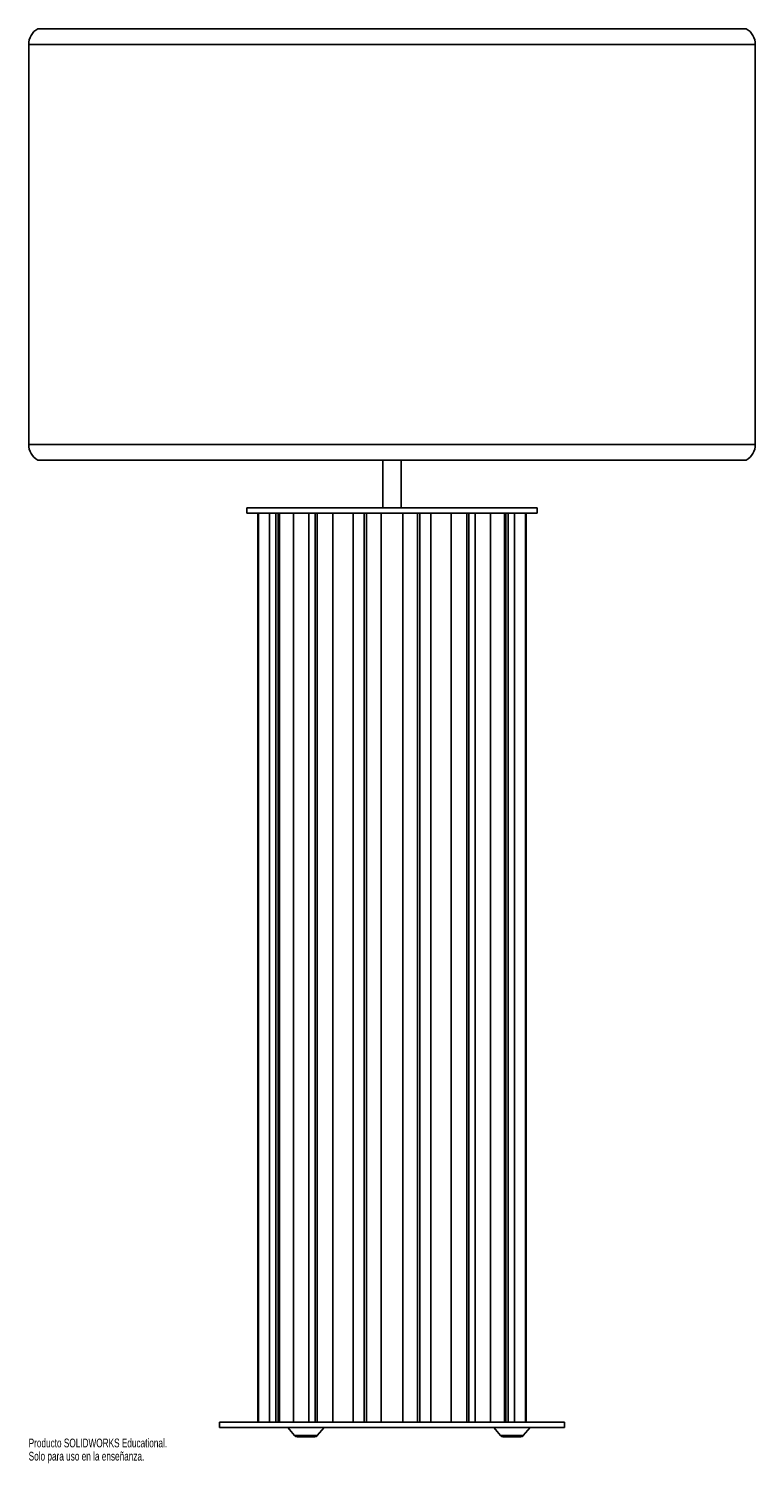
# Paper-space layout '_Derecha' of a CAD drawing. Header units: millimetres. Extents: x -806 to -406, y -204 to 585.
import ezdxf

# ---------------------------------------------------------------- set-up
doc = ezdxf.new("R2010")
doc.units = ezdxf.units.MM
doc.styles.add('SLDTEXTSTYLE0', font='TXT', dxfattribs={"width": 0.7})

psp = doc.layouts.new('_Derecha')

# ---------------------------------------------------------------- linework, layer by layer
at = {"color": 7, "linetype": 'Continuous', "lineweight": 25}
for p, q in [((-801, 584.96), (-411, 584.96)), ((-806, 576.3), (-806, 356.3)), ((-406, 356.3), (-406, 576.3)), ((-411, 347.64), (-801, 347.64)), ((-611, 347.64), (-611, 321.51)), ((-601, 321.51), (-601, 347.64)), ((-686, 321.51), (-686, 318.51)), ((-686, 321.51), (-526, 321.51)), ((-686, 318.51), (-526, 318.51)), ((-679.83, 318.51), (-679.83, -181.49)), ((-679.68, 318.51), (-679.68, -181.49)), ((-679.43, -181.49), (-679.43, 318.51)), ((-673.5, 318.51), (-673.5, -181.49)), ((-670.03, 318.51), (-670.03, -181.49)), ((-668.72, 318.51), (-668.72, -181.49)), ((-667.99, -181.49), (-667.99, 318.51)), ((-660.17, 318.51), (-660.17, -181.49)), ((-651.71, 318.51), (-651.71, -181.49)), ((-648.21, 318.51), (-648.21, -181.49)), ((-647.12, -181.49), (-647.12, 318.51)), ((-638.59, 318.51), (-638.59, -181.49)), ((-627.42, -181.49), (-627.42, 318.51)), ((-621.28, 318.51), (-621.28, -181.49)), ((-619.98, -181.49), (-619.98, 318.51)), ((-612.04, 318.51), (-612.04, -181.49)), ((-599.96, -181.49), (-599.96, 318.51)), ((-592.02, 318.51), (-592.02, -181.49)), ((-590.72, -181.49), (-590.72, 318.51)), ((-584.58, 318.51), (-584.58, -181.49)), ((-573.41, -181.49), (-573.41, 318.51)), ((-564.88, 318.51), (-564.88, -181.49)), ((-563.79, -181.49), (-563.79, 318.51)), ((-560.29, -181.49), (-560.29, 318.51)), ((-551.83, -181.49), (-551.83, 318.51)), ((-544.01, 318.51), (-544.01, -181.49)), ((-543.28, -181.49), (-543.28, 318.51)), ((-541.97, -181.49), (-541.97, 318.51)), ((-538.5, -181.49), (-538.5, 318.51)), ((-532.57, 318.51), (-532.57, -181.49)), ((-532.32, -181.49), (-532.32, 318.51)), ((-532.17, -181.49), (-532.17, 318.51)), ((-526, 318.51), (-526, 321.51)), ((-701, -181.49), (-701, -184.49)), ((-511, -181.49), (-701, -181.49)), ((-511, -184.49), (-701, -184.49)), ((-663.36, -184.49), (-659.62, -188.81)), ((-647.11, -188.81), (-643.36, -184.49)), ((-550, -184.49), (-546.25, -188.81)), ((-533.75, -188.81), (-530, -184.49)), ((-511, -184.49), (-511, -181.49)), ((-648.62, -189.49), (-658.11, -189.49)), ((-535.26, -189.49), (-544.74, -189.49))]:
    psp.add_line(p, q, dxfattribs=at)
at = {"color": 8, "linetype": 'Continuous', "lineweight": 25}
for p, q in [((-406, 576.3), (-806, 576.3)), ((-806, 356.3), (-406, 356.3)), ((-659.62, -188.81), (-647.11, -188.81)), ((-546.25, -188.81), (-533.75, -188.81))]:
    psp.add_line(p, q, dxfattribs=at)
at = {"color": 7, "linetype": 'Continuous', "lineweight": 25}
for centre, radius, start, end in [((-796, 576.3), 10, 120, 180), ((-416, 576.3), 10, 0, 60), ((-796, 356.3), 10, 180, 240), ((-416, 356.3), 10, 300, 0), ((-658.11, -187.49), 2, 221, 270), ((-648.62, -187.49), 2, 270, 319), ((-544.74, -187.49), 2, 221, 270), ((-535.26, -187.49), 2, 270, 319)]:
    psp.add_arc(centre, radius, start, end, dxfattribs=at)

# ---------------------------------------------------------------- texts
at = {"color": 7, "linetype": 'Continuous', "char_height": 4.8336, "attachment_point": 1, "style": 'SLDTEXTSTYLE0'}
for s, insert in [('Producto SOLIDWORKS Educational.', (-806, -190.51)), ('Solo para uso en la enseñanza.', (-806, -197.76))]:
    psp.add_mtext(s, dxfattribs=dict(at, insert=insert))

doc.saveas('drawing.dxf')
